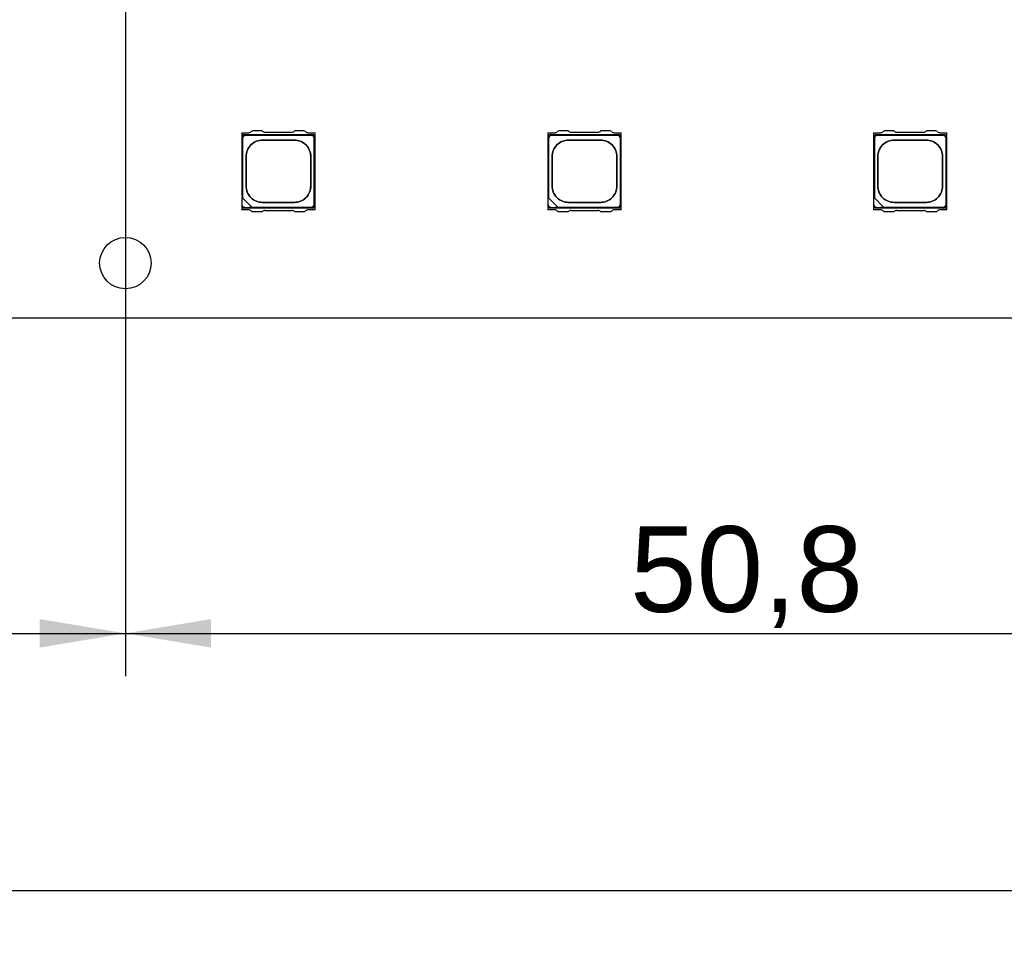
# Model space of a CAD drawing. Header units: millimetres. Extents: x 16 to 406, y 5 to 285.
# Tile 15 of 20: x 212 to 252, y 141 to 179. Entities that reach past the tile are written whole.
import ezdxf
from ezdxf.enums import TextEntityAlignment as Align

# ---------------------------------------------------------------- set-up
doc = ezdxf.new("R2010")
doc.units = ezdxf.units.MM
doc.layers.add('Default', color=7, linetype='Continuous')
doc.layers.add('RECLED_223X50MM_', color=7, linetype='Continuous')
doc.styles.add('SEACAD_Arial', font='arial.ttf')
doc.dimstyles.new('ISO', dxfattribs={"dimtxt": 3.5, "dimasz": 3.5, "dimexe": 1.75, "dimexo": 0, "dimgap": 0.875, "dimtad": 1, "dimtxsty": 'SEACAD_Arial', "dimblk1": '_SE_FILLED', "dimblk2": '_SE_FILLED', "dimsah": 1, "dimcen": 1.75, "dimadec": 0, "dimazin": 0, "dimtfac": 0.5, "dimtdec": 3, "dimtmove": 0, "dimatfit": 3, "dimfxl": 1, "dimarcsym": 0})

# ---------------------------------------------------------------- blocks, each defined once
blk = doc.blocks.new('SE')
at = {"layer": 'RECLED_223X50MM_', "color": 7, "linetype": 'Continuous'}
for p, q in [((220.926, 174.191), (220.926, 173.986)), ((220.926, 174.191), (221.208, 174.191)), ((221.056, 174.116), (223.796, 174.116)), ((221.764, 174.266), (221.387, 174.266)), ((221.876, 174.216), (222.976, 174.216)), ((223.466, 174.266), (223.088, 174.266)), ((223.644, 174.191), (223.926, 174.191)), ((223.926, 173.986), (223.926, 174.191)), ((233.426, 174.191), (233.426, 173.986)), ((233.426, 174.191), (233.708, 174.191)), ((233.556, 174.116), (236.296, 174.116)), ((234.264, 174.266), (233.887, 174.266)), ((234.376, 174.216), (235.476, 174.216)), ((235.966, 174.266), (235.588, 174.266)), ((236.144, 174.191), (236.426, 174.191)), ((236.426, 173.986), (236.426, 174.191)), ((246.726, 174.191), (246.726, 173.986)), ((246.726, 174.191), (247.008, 174.191)), ((246.856, 174.116), (249.596, 174.116)), ((247.564, 174.266), (247.187, 174.266)), ((247.676, 174.216), (248.776, 174.216)), ((249.266, 174.266), (248.888, 174.266)), ((249.444, 174.191), (249.726, 174.191)), ((249.726, 173.986), (249.726, 174.191)), ((220.926, 173.986), (220.926, 171.584)), ((220.961, 173.951), (220.961, 171.526)), ((223.761, 174.081), (221.091, 174.081)), ((223.891, 171.281), (223.891, 173.951)), ((223.926, 171.246), (223.926, 173.986)), ((233.426, 173.986), (233.426, 171.246)), ((233.461, 173.951), (233.461, 171.526)), ((236.261, 174.081), (233.591, 174.081)), ((236.391, 171.281), (236.391, 173.951)), ((236.426, 171.246), (236.426, 173.986)), ((246.726, 173.986), (246.726, 171.246)), ((246.761, 173.951), (246.761, 171.526)), ((249.561, 174.081), (246.891, 174.081)), ((249.691, 171.281), (249.691, 173.951)), ((249.726, 171.246), (249.726, 173.986)), ((220.926, 171.315), (220.926, 171.246)), ((220.961, 171.526), (220.94, 171.547)), ((221.336, 171.151), (220.961, 171.526)), ((233.461, 171.526), (233.44, 171.547)), ((233.836, 171.151), (233.461, 171.526)), ((246.761, 171.526), (246.74, 171.547)), ((247.136, 171.151), (246.761, 171.526)), ((220.926, 171.246), (220.926, 171.041)), ((221.208, 171.041), (220.926, 171.041)), ((221.055, 171.116), (223.8, 171.116)), ((221.336, 171.151), (223.761, 171.151)), ((221.357, 171.13), (221.336, 171.151)), ((221.764, 170.966), (221.387, 170.966)), ((221.876, 171.016), (222.976, 171.016)), ((223.466, 170.966), (223.088, 170.966)), ((223.926, 171.041), (223.644, 171.041)), ((223.926, 171.041), (223.926, 171.246)), ((233.426, 171.246), (233.426, 171.041)), ((233.708, 171.041), (233.426, 171.041)), ((233.555, 171.116), (236.3, 171.116)), ((233.836, 171.151), (236.261, 171.151)), ((233.857, 171.13), (233.836, 171.151)), ((234.264, 170.966), (233.887, 170.966)), ((234.376, 171.016), (235.476, 171.016)), ((235.966, 170.966), (235.588, 170.966)), ((236.426, 171.041), (236.144, 171.041)), ((236.426, 171.041), (236.426, 171.246)), ((246.726, 171.246), (246.726, 171.041)), ((247.008, 171.041), (246.726, 171.041)), ((246.855, 171.116), (249.6, 171.116)), ((247.136, 171.151), (249.561, 171.151)), ((247.157, 171.13), (247.136, 171.151)), ((247.564, 170.966), (247.187, 170.966)), ((247.676, 171.016), (248.776, 171.016)), ((249.266, 170.966), (248.888, 170.966)), ((249.726, 171.041), (249.444, 171.041)), ((249.726, 171.041), (249.726, 171.246)), ((292.276, 166.616), (69.276, 166.616))]:
    blk.add_line(p, q, dxfattribs=at)
blk.add_circle((216.176, 168.866), 1.05, dxfattribs=at)
for centre, radius, start, end in [((221.058, 173.984), 0.132, 91.0089, 178.9911), ((221.208, 174.341), 0.15, 270, 315.573), ((221.387, 174.166), 0.1, 90, 135.573), ((221.876, 174.366), 0.15, 221.8103, 270), ((222.976, 174.366), 0.15, 270, 318.1897), ((223.466, 174.166), 0.1, 44.427, 90), ((223.644, 174.341), 0.15, 224.427, 270), ((223.794, 173.984), 0.132, 1.0089, 88.9911), ((233.558, 173.984), 0.132, 91.0089, 178.9911), ((233.708, 174.341), 0.15, 270, 315.573), ((233.887, 174.166), 0.1, 90, 135.573), ((234.376, 174.366), 0.15, 221.8103, 270), ((235.476, 174.366), 0.15, 270, 318.1897), ((235.966, 174.166), 0.1, 44.427, 90), ((236.144, 174.341), 0.15, 224.427, 270), ((236.294, 173.984), 0.132, 1.0089, 88.9911), ((246.858, 173.984), 0.132, 91.0089, 178.9911), ((247.008, 174.341), 0.15, 270, 315.573), ((247.187, 174.166), 0.1, 90, 135.573), ((247.676, 174.366), 0.15, 221.8103, 270), ((248.776, 174.366), 0.15, 270, 318.1897), ((249.266, 174.166), 0.1, 44.427, 90), ((249.444, 174.341), 0.15, 224.427, 270), ((249.594, 173.984), 0.132, 1.0089, 88.9911), ((221.058, 171.248), 0.132, 181.0181, 268.5406), ((221.208, 170.891), 0.15, 44.427, 90), ((221.387, 171.066), 0.1, 224.427, 270), ((221.876, 170.866), 0.15, 90, 138.1897), ((222.976, 170.866), 0.15, 41.8103, 90), ((223.466, 171.066), 0.1, 270, 315.573), ((223.644, 170.891), 0.15, 90, 135.573), ((223.794, 171.248), 0.133, 272.729, 358.9646), ((233.558, 171.248), 0.132, 181.0181, 268.5406), ((233.708, 170.891), 0.15, 44.427, 90), ((233.887, 171.066), 0.1, 224.427, 270), ((234.376, 170.866), 0.15, 90, 138.1897), ((235.476, 170.866), 0.15, 41.8103, 90), ((235.966, 171.066), 0.1, 270, 315.573), ((236.144, 170.891), 0.15, 90, 135.573), ((236.294, 171.248), 0.133, 272.729, 358.9646), ((246.858, 171.248), 0.132, 181.0181, 268.5406), ((247.008, 170.891), 0.15, 44.427, 90), ((247.187, 171.066), 0.1, 224.427, 270), ((247.676, 170.866), 0.15, 90, 138.1897), ((248.776, 170.866), 0.15, 41.8103, 90), ((249.266, 171.066), 0.1, 270, 315.573), ((249.444, 170.891), 0.15, 90, 135.573), ((249.594, 171.248), 0.133, 272.729, 358.9646)]:
    blk.add_arc(centre, radius, start, end, dxfattribs=at)
for points, degree, knots in [([(221.091, 174.081), (221.038, 174.081), (220.999, 174.043), (220.961, 174.005), (220.961, 173.951)], 2, [0, 0, 0, 0.5, 0.5, 1, 1, 1]), ([(223.746, 172.006), (223.746, 172.119), (223.746, 172.326), (223.746, 172.616), (223.746, 172.906), (223.746, 173.113), (223.746, 173.301), (223.721, 173.465), (223.568, 173.708), (223.324, 173.861), (223.161, 173.886), (222.964, 173.886), (222.741, 173.886), (222.426, 173.886), (222.111, 173.886), (221.888, 173.886), (221.691, 173.886), (221.528, 173.861), (221.285, 173.708), (221.131, 173.465), (221.106, 173.301), (221.106, 173.113), (221.106, 172.906), (221.106, 172.616), (221.106, 172.326), (221.106, 172.119), (221.106, 171.931), (221.131, 171.767), (221.285, 171.524), (221.528, 171.371), (221.691, 171.346), (221.888, 171.346), (222.111, 171.346), (222.426, 171.346), (222.741, 171.346), (222.964, 171.346), (223.161, 171.346), (223.324, 171.371), (223.568, 171.524), (223.721, 171.767), (223.746, 171.931), (223.746, 172.006)], 3, [0, 0, 0, 0, 0.036742, 0.073484, 0.110226, 0.146967, 0.146967, 0.171271, 0.195574, 0.219877, 0.244181, 0.244181, 0.283832, 0.323484, 0.363135, 0.402787, 0.402787, 0.42709, 0.451393, 0.475697, 0.5, 0.5, 0.536742, 0.573484, 0.610226, 0.646967, 0.646967, 0.671271, 0.695574, 0.719877, 0.744181, 0.744181, 0.783832, 0.823484, 0.863135, 0.902787, 0.902787, 0.92709, 0.951393, 0.975697, 1, 1, 1, 1]), ([(223.745, 172.006), (223.745, 171.931), (223.72, 171.767), (223.567, 171.524), (223.324, 171.372), (223.161, 171.347), (222.965, 171.347), (222.741, 171.347), (222.426, 171.347), (222.111, 171.347), (221.888, 171.347), (221.691, 171.347), (221.528, 171.372), (221.285, 171.524), (221.133, 171.767), (221.107, 171.931), (221.107, 172.119), (221.107, 172.325), (221.107, 172.616), (221.107, 172.907), (221.107, 173.113), (221.107, 173.301), (221.133, 173.465), (221.285, 173.707), (221.528, 173.86), (221.691, 173.885), (221.888, 173.885), (222.111, 173.885), (222.426, 173.885), (222.741, 173.885), (222.965, 173.885), (223.161, 173.885), (223.324, 173.86), (223.567, 173.707), (223.72, 173.465), (223.745, 173.301), (223.745, 173.113), (223.745, 172.907), (223.745, 172.616), (223.745, 172.325), (223.745, 172.119), (223.745, 172.006)], 3, [0, 0, 0, 0, 0.024303, 0.048607, 0.07291, 0.097213, 0.097213, 0.136865, 0.176516, 0.216168, 0.255819, 0.255819, 0.280123, 0.304426, 0.328729, 0.353033, 0.353033, 0.389774, 0.426516, 0.463258, 0.5, 0.5, 0.524303, 0.548607, 0.57291, 0.597213, 0.597213, 0.636865, 0.676516, 0.716168, 0.755819, 0.755819, 0.780123, 0.804426, 0.828729, 0.853033, 0.853033, 0.889774, 0.926516, 0.963258, 1, 1, 1, 1]), ([(223.891, 173.951), (223.891, 174.004), (223.853, 174.043), (223.815, 174.081), (223.761, 174.081)], 2, [0, 0, 0, 0.5, 0.5, 1, 1, 1]), ([(233.591, 174.081), (233.538, 174.081), (233.499, 174.043), (233.461, 174.005), (233.461, 173.951)], 2, [0, 0, 0, 0.5, 0.5, 1, 1, 1]), ([(236.246, 172.006), (236.246, 172.119), (236.246, 172.326), (236.246, 172.616), (236.246, 172.906), (236.246, 173.113), (236.246, 173.301), (236.221, 173.465), (236.068, 173.708), (235.824, 173.861), (235.661, 173.886), (235.464, 173.886), (235.241, 173.886), (234.926, 173.886), (234.611, 173.886), (234.388, 173.886), (234.191, 173.886), (234.028, 173.861), (233.785, 173.708), (233.631, 173.465), (233.606, 173.301), (233.606, 173.113), (233.606, 172.906), (233.606, 172.616), (233.606, 172.326), (233.606, 172.119), (233.606, 171.931), (233.631, 171.767), (233.785, 171.524), (234.028, 171.371), (234.191, 171.346), (234.388, 171.346), (234.611, 171.346), (234.926, 171.346), (235.241, 171.346), (235.464, 171.346), (235.661, 171.346), (235.824, 171.371), (236.068, 171.524), (236.221, 171.767), (236.246, 171.931), (236.246, 172.006)], 3, [0, 0, 0, 0, 0.036742, 0.073484, 0.110226, 0.146967, 0.146967, 0.171271, 0.195574, 0.219877, 0.244181, 0.244181, 0.283832, 0.323484, 0.363135, 0.402787, 0.402787, 0.42709, 0.451393, 0.475697, 0.5, 0.5, 0.536742, 0.573484, 0.610226, 0.646967, 0.646967, 0.671271, 0.695574, 0.719877, 0.744181, 0.744181, 0.783832, 0.823484, 0.863135, 0.902787, 0.902787, 0.92709, 0.951393, 0.975697, 1, 1, 1, 1]), ([(236.245, 172.006), (236.245, 171.931), (236.22, 171.767), (236.067, 171.524), (235.824, 171.372), (235.661, 171.347), (235.465, 171.347), (235.241, 171.347), (234.926, 171.347), (234.611, 171.347), (234.388, 171.347), (234.191, 171.347), (234.028, 171.372), (233.785, 171.524), (233.633, 171.767), (233.607, 171.931), (233.607, 172.119), (233.607, 172.325), (233.607, 172.616), (233.607, 172.907), (233.607, 173.113), (233.607, 173.301), (233.633, 173.465), (233.785, 173.707), (234.028, 173.86), (234.191, 173.885), (234.388, 173.885), (234.611, 173.885), (234.926, 173.885), (235.241, 173.885), (235.465, 173.885), (235.661, 173.885), (235.824, 173.86), (236.067, 173.707), (236.22, 173.465), (236.245, 173.301), (236.245, 173.113), (236.245, 172.907), (236.245, 172.616), (236.245, 172.325), (236.245, 172.119), (236.245, 172.006)], 3, [0, 0, 0, 0, 0.024303, 0.048607, 0.07291, 0.097213, 0.097213, 0.136865, 0.176516, 0.216168, 0.255819, 0.255819, 0.280123, 0.304426, 0.328729, 0.353033, 0.353033, 0.389774, 0.426516, 0.463258, 0.5, 0.5, 0.524303, 0.548607, 0.57291, 0.597213, 0.597213, 0.636865, 0.676516, 0.716168, 0.755819, 0.755819, 0.780123, 0.804426, 0.828729, 0.853033, 0.853033, 0.889774, 0.926516, 0.963258, 1, 1, 1, 1]), ([(236.391, 173.951), (236.391, 174.004), (236.353, 174.043), (236.315, 174.081), (236.261, 174.081)], 2, [0, 0, 0, 0.5, 0.5, 1, 1, 1]), ([(246.891, 174.081), (246.838, 174.081), (246.799, 174.043), (246.761, 174.005), (246.761, 173.951)], 2, [0, 0, 0, 0.5, 0.5, 1, 1, 1]), ([(249.546, 172.006), (249.546, 172.119), (249.546, 172.326), (249.546, 172.616), (249.546, 172.906), (249.546, 173.113), (249.546, 173.301), (249.521, 173.465), (249.368, 173.708), (249.124, 173.861), (248.961, 173.886), (248.764, 173.886), (248.541, 173.886), (248.226, 173.886), (247.911, 173.886), (247.688, 173.886), (247.491, 173.886), (247.328, 173.861), (247.085, 173.708), (246.931, 173.465), (246.906, 173.301), (246.906, 173.113), (246.906, 172.906), (246.906, 172.616), (246.906, 172.326), (246.906, 172.119), (246.906, 171.931), (246.931, 171.767), (247.085, 171.524), (247.328, 171.371), (247.491, 171.346), (247.688, 171.346), (247.911, 171.346), (248.226, 171.346), (248.541, 171.346), (248.764, 171.346), (248.961, 171.346), (249.124, 171.371), (249.368, 171.524), (249.521, 171.767), (249.546, 171.931), (249.546, 172.006)], 3, [0, 0, 0, 0, 0.036742, 0.073484, 0.110226, 0.146967, 0.146967, 0.171271, 0.195574, 0.219877, 0.244181, 0.244181, 0.283832, 0.323484, 0.363135, 0.402787, 0.402787, 0.42709, 0.451393, 0.475697, 0.5, 0.5, 0.536742, 0.573484, 0.610226, 0.646967, 0.646967, 0.671271, 0.695574, 0.719877, 0.744181, 0.744181, 0.783832, 0.823484, 0.863135, 0.902787, 0.902787, 0.92709, 0.951393, 0.975697, 1, 1, 1, 1]), ([(249.545, 172.006), (249.545, 171.931), (249.52, 171.767), (249.367, 171.524), (249.124, 171.372), (248.961, 171.347), (248.765, 171.347), (248.541, 171.347), (248.226, 171.347), (247.911, 171.347), (247.688, 171.347), (247.491, 171.347), (247.328, 171.372), (247.085, 171.524), (246.933, 171.767), (246.907, 171.931), (246.907, 172.119), (246.907, 172.325), (246.907, 172.616), (246.907, 172.907), (246.907, 173.113), (246.907, 173.301), (246.933, 173.465), (247.085, 173.707), (247.328, 173.86), (247.491, 173.885), (247.688, 173.885), (247.911, 173.885), (248.226, 173.885), (248.541, 173.885), (248.765, 173.885), (248.961, 173.885), (249.124, 173.86), (249.367, 173.707), (249.52, 173.465), (249.545, 173.301), (249.545, 173.113), (249.545, 172.907), (249.545, 172.616), (249.545, 172.325), (249.545, 172.119), (249.545, 172.006)], 3, [0, 0, 0, 0, 0.024303, 0.048607, 0.07291, 0.097213, 0.097213, 0.136865, 0.176516, 0.216168, 0.255819, 0.255819, 0.280123, 0.304426, 0.328729, 0.353033, 0.353033, 0.389774, 0.426516, 0.463258, 0.5, 0.5, 0.524303, 0.548607, 0.57291, 0.597213, 0.597213, 0.636865, 0.676516, 0.716168, 0.755819, 0.755819, 0.780123, 0.804426, 0.828729, 0.853033, 0.853033, 0.889774, 0.926516, 0.963258, 1, 1, 1, 1]), ([(249.691, 173.951), (249.691, 174.004), (249.653, 174.043), (249.615, 174.081), (249.561, 174.081)], 2, [0, 0, 0, 0.5, 0.5, 1, 1, 1]), ([(221.357, 171.13), (221.315, 171.13), (221.272, 171.13), (221.169, 171.13), (221.108, 171.121), (220.988, 171.142), (220.94, 171.199), (220.94, 171.26), (220.94, 171.356), (220.94, 171.451), (220.94, 171.547)], 3, [0, 0, 0, 0, 0.163329, 0.163329, 0.397391, 0.397391, 0.631454, 0.631454, 0.631454, 1, 1, 1, 1]), ([(233.857, 171.13), (233.815, 171.13), (233.772, 171.13), (233.669, 171.13), (233.608, 171.121), (233.488, 171.142), (233.44, 171.199), (233.44, 171.26), (233.44, 171.356), (233.44, 171.451), (233.44, 171.547)], 3, [0, 0, 0, 0, 0.163329, 0.163329, 0.397391, 0.397391, 0.631454, 0.631454, 0.631454, 1, 1, 1, 1]), ([(247.157, 171.13), (247.115, 171.13), (247.072, 171.13), (246.969, 171.13), (246.908, 171.121), (246.788, 171.142), (246.74, 171.199), (246.74, 171.26), (246.74, 171.356), (246.74, 171.451), (246.74, 171.547)], 3, [0, 0, 0, 0, 0.163329, 0.163329, 0.397391, 0.397391, 0.631454, 0.631454, 0.631454, 1, 1, 1, 1]), ([(223.761, 171.151), (223.815, 171.151), (223.853, 171.189), (223.891, 171.227), (223.891, 171.281)], 2, [0, 0, 0, 0.5, 0.5, 1, 1, 1]), ([(236.261, 171.151), (236.315, 171.151), (236.353, 171.189), (236.391, 171.227), (236.391, 171.281)], 2, [0, 0, 0, 0.5, 0.5, 1, 1, 1]), ([(249.561, 171.151), (249.615, 171.151), (249.653, 171.189), (249.691, 171.227), (249.691, 171.281)], 2, [0, 0, 0, 0.5, 0.5, 1, 1, 1])]:
    blk.add_open_spline(points, degree=degree, knots=knots, dxfattribs=at)
blk = doc.blocks.new('DMBLK4')
at = {"layer": 'Default', "linetype": 'Continuous'}
for points in [[(168.876, 153.163), (168.876, 154.329), (165.376, 153.746)], [(212.676, 153.163), (216.176, 153.746), (212.676, 154.329)]]:
    blk.add_hatch(color=7, dxfattribs=at).paths.add_polyline_path(points)
at = {"layer": 'Default', "color": 7, "linetype": 'Continuous'}
for p, q in [((165.376, 191.366), (165.376, 151.996)), ((216.176, 191.366), (216.176, 151.996)), ((165.376, 153.746), (216.176, 153.746))]:
    blk.add_line(p, q, dxfattribs=at)
at = {"layer": 'Default', "color": 7, "linetype": 'Continuous', "style": 'SEACAD_Arial'}
blk.add_text('50,8', height=3.5, dxfattribs=at).set_placement((185.983, 158.121), align=Align.TOP_LEFT)
blk = doc.blocks.new('_SE_FILLED')
at = {"color": 0}
blk.add_line((0, 0), (-1, 0), dxfattribs=at)
blk.add_solid([(0, 0), (-1, -0.1665), (-1, 0.1665), (0, 0)], dxfattribs=at)
blk = doc.blocks.new('DMBLK5')
at = {"layer": 'Default', "linetype": 'Continuous'}
for points in [[(219.676, 153.163), (219.676, 154.329), (216.176, 153.746)], [(263.476, 153.163), (266.976, 153.746), (263.476, 154.329)]]:
    blk.add_hatch(color=7, dxfattribs=at).paths.add_polyline_path(points)
at = {"layer": 'Default', "color": 7, "linetype": 'Continuous'}
for p, q in [((216.176, 191.366), (216.176, 151.996)), ((266.976, 191.366), (266.976, 151.996)), ((216.176, 153.746), (266.976, 153.746))]:
    blk.add_line(p, q, dxfattribs=at)
at = {"layer": 'Default', "color": 7, "linetype": 'Continuous', "style": 'SEACAD_Arial'}
blk.add_text('50,8', height=3.5, dxfattribs=at).set_placement((236.783, 158.121), align=Align.TOP_LEFT)
blk = doc.blocks.new('DMBLK6')
at = {"layer": 'Default', "linetype": 'Continuous'}
for points in [[(72.776, 142.663), (72.776, 143.829), (69.276, 143.246)], [(288.776, 142.663), (292.276, 143.246), (288.776, 143.829)]]:
    blk.add_hatch(color=7, dxfattribs=at).paths.add_polyline_path(points)
at = {"layer": 'Default', "color": 7, "linetype": 'Continuous'}
for p, q in [((69.276, 166.616), (69.276, 141.496)), ((292.276, 166.616), (292.276, 141.496)), ((69.276, 143.246), (292.276, 143.246))]:
    blk.add_line(p, q, dxfattribs=at)
at = {"layer": 'Default', "color": 7, "linetype": 'Continuous', "style": 'SEACAD_Arial'}
blk.add_text('223', height=3.5, dxfattribs=at).set_placement((176.667, 147.621), align=Align.TOP_LEFT)

msp = doc.modelspace()

# ---------------------------------------------------------------- block references
at = {"layer": 'Default'}
msp.add_blockref('SE', (0, 0), dxfattribs=at)

# ---------------------------------------------------------------- dimensions: what is measured, and where the dimension line sits
at = {"layer": 'Default', "color": 7, "linetype": 'Continuous'}
for base, p1, p2, picture, middle in [((165.376, 153.746), (165.376, 191.366), (216.176, 191.366), 'DMBLK4', (190.776, 153.746)), ((216.176, 153.746), (216.176, 191.366), (266.976, 191.366), 'DMBLK5', (241.576, 153.746)), ((69.276, 143.246), (69.276, 166.616), (292.276, 166.616), 'DMBLK6', (180.776, 143.246))]:
    dim = msp.add_linear_dim(base=base, p1=p1, p2=p2, angle=0, text='\\A1;<>', dimstyle='ISO', dxfattribs=at)
    dim.commit()
    dim.dimension.update_dxf_attribs({"geometry": picture, "text_midpoint": middle, "dimtype": 161})

doc.saveas('drawing.dxf')
